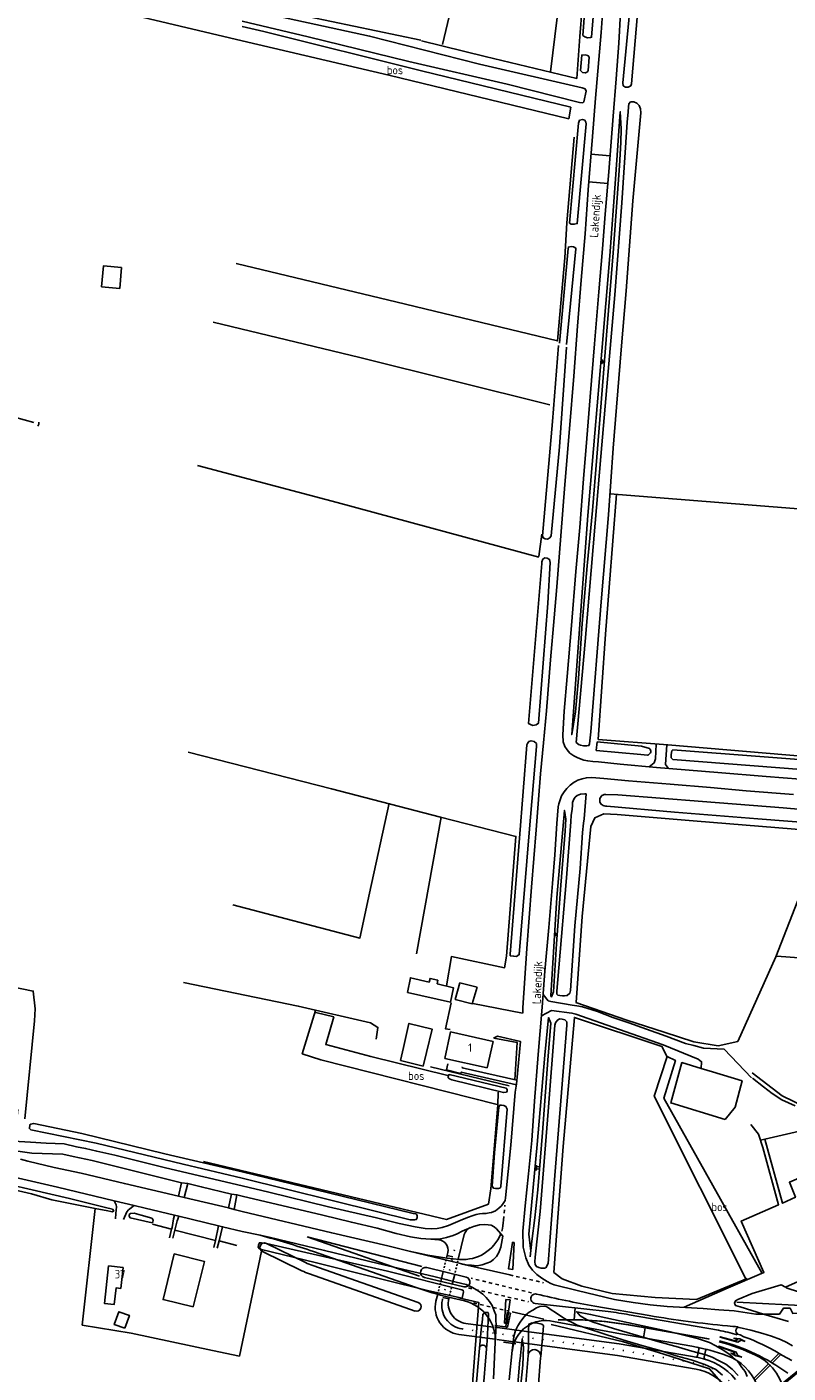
# Model space of a CAD drawing. Header units: metres. Extents: x 226218 to 240385, y 439369 to 449677.
# Tile 223 of 256: x 234936 to 235162, y 445325 to 445723. Entities that reach past the tile are written whole.
import ezdxf

# ---------------------------------------------------------------- set-up
doc = ezdxf.new("R2010")
doc.units = ezdxf.units.M
doc.header["$MEASUREMENT"] = 0
for name, pattern in [('LIJN05-05', [1, 0.5, -0.5]), ('LIJN1-1', [2, 1, -1]), ('LIJN1-3', [4, 1, -3]), ('LIJNFPAD', [3, 0.3, -2.7])]:
    doc.linetypes.add(name, pattern=pattern)
for name, color, linetype in [('DAKRAND-BYG', 4, 'Continuous'), ('FUNKTIEAAND', 253, 'Continuous'), ('Goud-markering', 7, 'Continuous'), ('Goud-ontwerp', 2, 'Continuous'), ('Goud-opstellengtesdef', 30, 'Continuous'), ('HEG', 253, 'Continuous'), ('HEK', 253, 'Continuous'), ('HOOFDGEBOUW', 4, 'Continuous'), ('HUISNUMMER', 253, 'Continuous'), ('INSTEEKSLOOT', 153, 'Continuous'), ('KANTVERH', 253, 'Continuous'), ('KANTWATER', 153, 'Continuous'), ('KNTONVERHARD', 253, 'Continuous'), ('MIDSLTGREPPEL', 253, 'Continuous'), ('OVLIJNOBJ', 253, 'Continuous'), ('RASTER', 253, 'Continuous'), ('STRAATNAAM', 253, 'Continuous'), ('TALUD', 253, 'Continuous'), ('VRI-lantaarns', 162, 'Continuous')]:
    doc.layers.add(name, color=color, linetype=linetype)
doc.styles.get("Standard").update_dxf_attribs({"font": 'iso.shx'})
doc.linetypes.add('BLOK50-L', pattern='A,0,-0.25,[112,wocad.shx,S=0.5,R=0,X=0,Y=0.25],-0.75', length=1)
doc.linetypes.add('BLOK50-R', pattern='A,0,-0.25,[112,wocad.shx,S=0.5,R=0,X=0,Y=-0.25],-0.75', length=1)
doc.linetypes.add('HAAIETAND50-L', pattern='A,0,-0.25,[122,wocad.shx,S=0.1,R=0,X=0,Y=0],-0.75', length=1)
doc.linetypes.add('HAAIETAND50-R', pattern='A,0,-0.25,[122,wocad.shx,S=0.1,R=180,X=0,Y=0],-0.75', length=1)

# ---------------------------------------------------------------- blocks, each defined once
blk = doc.blocks.new('TA', base_point=(75009.5, 300012))
for p, q in [((75009.5, 300012.5), (75010, 300012.5)), ((75009.5, 300012.25), (75010.5, 300012.25)), ((75009.5, 300012), (75010, 300012)), ((75009.5, 300011.75), (75010.5, 300011.75)), ((75009.5, 300011.5), (75010, 300011.5))]:
    blk.add_line(p, q)
blk = doc.blocks.new('LA_7-5m')
blk.add_hatch(color=0).paths.add_polyline_path([(7.5, 0.375), (5.7, 0.675), (4, 0.375), (5.2, 0.375), (4.6, -0.225), (0, -0.225), (0, -0.375), (5.45, -0.375), (6.2, 0.375)])
at = {"color": 0}
blk.add_lwpolyline([(7.5, 0.375), (5.7, 0.675), (4, 0.375), (5.2, 0.375), (4.6, -0.225), (0, -0.225), (0, -0.375), (5.45, -0.375), (6.2, 0.375)], close=True, dxfattribs=at)
blk = doc.blocks.new('RA_7-5m')
blk.add_hatch(color=0).paths.add_polyline_path([(7.5, -0.375), (5.7, -0.675), (4, -0.375), (5.2, -0.375), (4.6, 0.225), (0, 0.225), (0, 0.375), (5.45, 0.375), (6.2, -0.375)])
at = {"color": 0}
blk.add_lwpolyline([(7.5, -0.375), (5.7, -0.675), (4, -0.375), (5.2, -0.375), (4.6, 0.225), (0, 0.225), (0, 0.375), (5.45, 0.375), (6.2, -0.375)], close=True, dxfattribs=at)
blk = doc.blocks.new('*U66')
at = {"layer": 'VRI-lantaarns', "color": 0}
for points in [[(0.35, 0.2), (14.63, 0.2)], [(0.35, -0.2), (14.63, -0.2)]]:
    blk.add_lwpolyline(points, dxfattribs=at)
at = {"layer": 'VRI-lantaarns', "color": 0, "linetype": 'LIJN1-1', "ltscale": 0.9, "const_width": 0.4}
blk.add_lwpolyline([(0.9, 0), (14.63, 0)], dxfattribs=at)
at = {"layer": 'VRI-lantaarns', "color": 0}
blk.add_circle((0, 0), 0.4, dxfattribs=at)

msp = doc.modelspace()

# ---------------------------------------------------------------- linework, layer by layer
at = {"layer": 'DAKRAND-BYG'}
for p, q in [((235064.44, 445440.39), (235069.57, 445439.08)), ((235047.73, 445421.23), (235046.82, 445417.29)), ((235145.94, 445403.48), (235142.99, 445399.9))]:
    msp.add_line(p, q, dxfattribs=at)
for points in [[(234964.26, 445652.19), (234963.73, 445646.03), (234958.36, 445646.5), (234958.9, 445652.66), (234964.26, 445652.19)], [(235057.68, 445440.03), (235062.52, 445438.91), (235061.67, 445434.66), (235048.95, 445437.5), (235049.8, 445441.85), (235055.38, 445440.56)], [(235057.68, 445440.03), (235057.9, 445441.13), (235055.62, 445441.64), (235055.38, 445440.56)], [(235064.44, 445440.39), (235063.09, 445435.45), (235068.1, 445434.14), (235069.57, 445439.08)], [(235047.73, 445421.23), (235049.36, 445428.33), (235056.2, 445426.62), (235054.53, 445419.67)], [(235046.82, 445417.29), (235053.56, 445415.7), (235054.53, 445419.67)], [(235142.99, 445399.9), (235126.87, 445404.77), (235130.19, 445416.7), (235135.93, 445415)], [(235135.93, 445415), (235139.26, 445414.01), (235148.03, 445411.34), (235145.94, 445403.48)], [(234964.03, 445349.85), (234964.7, 445356.01), (234960.39, 445356.48), (234959.2, 445345.41), (234962.11, 445345.09), (234962.63, 445350), (234964.03, 445349.85)], [(234965.24, 445338.02), (234962.11, 445339.12), (234963.46, 445342.93), (234966.59, 445341.83), (234965.24, 445338.02)]]:
    msp.add_lwpolyline(points, dxfattribs=at)
at = {"layer": 'Goud-markering', "linetype": 'LIJN1-1'}
for p, q in [((235077.363, 445370.095), (235077.764, 445374.478)), ((235085.695, 445348.502), (235067.8, 445352.833)), ((235079.205, 445353.827), (235089.193, 445351.533)), ((235066.991, 445349.963), (235084.797, 445345.873)), ((235068.498, 445345.513), (235078.515, 445343.212))]:
    msp.add_line(p, q, dxfattribs=at)
at = {"layer": 'Goud-markering', "linetype": 'Continuous'}
for p, q in [((235019.252, 445365.098), (235053.183, 445356.37)), ((235052.477, 445353.454), (235019.252, 445365.098)), ((235078.078, 445338.388), (235078.47, 445342.709)), ((235078.47, 445342.709), (235079.444, 445342.486)), ((235108.366, 445342.95), (235086.694, 445345.395)), ((235104.44, 445344.595), (235120.508, 445341.778)), ((235078.573, 445338.322), (235079.444, 445342.486)), ((235114.605, 445342.051), (235141.016, 445337.421)), ((235078.078, 445338.388), (235078.573, 445338.322)), ((235151.517, 445323.124), (235155.983, 445327.591)), ((235151.811, 445322.57), (235156.415, 445327.174)), ((235156.35, 445327.958), (235158.998, 445330.606)), ((235156.885, 445327.644), (235159.512, 445330.272))]:
    msp.add_line(p, q, dxfattribs=at)
at = {"layer": 'Goud-markering', "linetype": 'LIJNFPAD'}
msp.add_line((235059.263, 445346.418), (235063.27, 445362.978), dxfattribs=at)
at = {"layer": 'Goud-markering', "linetype": 'HAAIETAND50-R', "ltscale": 0.75}
msp.add_line((235062.341, 445359.138), (235060.64, 445359.549), dxfattribs=at)
at = {"layer": 'Goud-markering', "linetype": 'LIJN05-05'}
for p, q in [((235060.354, 445358.367), (235059.618, 445355.327)), ((235063.863, 445357.987), (235063.02, 445354.504)), ((235058.677, 445351.439), (235057.985, 445348.576)), ((235061.374, 445347.7), (235062.079, 445350.616))]:
    msp.add_line(p, q, dxfattribs=at)
at = {"layer": 'Goud-markering', "linetype": 'HAAIETAND50-L'}
for p, q in [((235064.692, 445357.16), (235079.205, 445353.827)), ((235074.842, 445338.817), (235077.818, 445338.422))]:
    msp.add_line(p, q, dxfattribs=at)
at = {"layer": 'Goud-markering', "linetype": 'HAAIETAND50-L', "ltscale": 0.75}
msp.add_line((235061.139, 445346.728), (235059.437, 445347.14), dxfattribs=at)
at = {"layer": 'Goud-markering', "linetype": 'HAAIETAND50-R'}
for p, q in [((235079.912, 445342.891), (235089.322, 445340.73)), ((235077.35, 445333.945), (235081.045, 445333.455))]:
    msp.add_line(p, q, dxfattribs=at)
at = {"layer": 'Goud-markering', "linetype": 'BLOK50-R'}
msp.add_line((235074.776, 445338.321), (235082.709, 445337.269), dxfattribs=at)
at = {"layer": 'Goud-markering', "linetype": 'BLOK50-L'}
msp.add_line((235075.433, 445334.703), (235081.111, 445333.951), dxfattribs=at)
at = {"layer": 'Goud-markering', "linetype": 'LIJN1-3', "const_width": 0.45, "flags": 128}
msp.add_lwpolyline([(235093.464, 445340.543, -0.051823), (235114.087, 445339.096), (235136.626, 445335.145, -0.0074595), (235138.384, 445334.809)], format="xyb", dxfattribs=at)
at = {"layer": 'Goud-markering', "linetype": 'LIJNFPAD', "flags": 128}
msp.add_lwpolyline([(235065.146, 445337.832), (235111.376, 445331.704), (235134.692, 445327.615, -0.1787807), (235144.722, 445321.774), (235167.153, 445294.572)], format="xyb", dxfattribs=at)
at = {"layer": 'Goud-markering', "linetype": 'HAAIETAND50-L', "ltscale": 0.75}
msp.add_arc((235065.367, 445370.398), 12, 342.67652, 358.32004, dxfattribs=at)
at = {"layer": 'Goud-markering', "linetype": 'Continuous'}
for centre, radius, start, end in [((235086.851, 445346.786), 1.4, 76.68757, 263.56186), ((235156.251, 445640.087), 300, 256.68738, 260.05487), ((235066.066, 445344.772), 7, 166.39725, 262.44825), ((235096.817, 445240.599), 103, 80.05487, 83.56186), ((235170.87, 445637.52), 300, 260.3358, 264.79667), ((235135.002, 445243.65), 95.5, 82.90571, 84.79667), ((235132.381, 445288.172), 50, 73.48632, 80.05487), ((235126.264, 445276.046), 59.85, 64.29102, 75.47831), ((235126.264, 445276.046), 60.15, 54.07854, 75.47831), ((235145.785, 445316.592), 14.85, 2.05607, 64.29102)]:
    msp.add_arc(centre, radius, start, end, dxfattribs=at)
at = {"layer": 'Goud-markering', "linetype": 'LIJN1-3'}
msp.add_arc((235400.963, 444993.384), 400, 123.07126, 131.57221, dxfattribs=at)
at = {"layer": 'Goud-ontwerp', "linetype": 'Continuous'}
for p, q in [((235007.13, 445363.18), (235018.683, 445357.502)), ((235055.82, 445364.4), (235058.197, 445364.209)), ((235063.98, 445358.473), (235065.744, 445365.761)), ((235005.961, 445360.802), (235017.657, 445355.053)), ((235051.52, 445350.081), (235021.082, 445360.748)), ((235060.471, 445358.853), (235060.873, 445360.513)), ((235052.084, 445345.644), (235020.891, 445356.576)), ((235066.304, 445353.194), (235054.641, 445356.017)), ((235058.795, 445351.925), (235059.5, 445354.841)), ((235051.208, 445343.143), (235019.864, 445354.128)), ((235065.599, 445350.279), (235053.935, 445353.101)), ((235062.197, 445351.102), (235062.902, 445354.018)), ((235057.366, 445346.019), (235057.867, 445348.091)), ((235065.763, 445346.123), (235061.074, 445347.258)), ((235061.16, 445346.817), (235061.256, 445347.214)), ((235066.203, 445339.458), (235074.28, 445338.387)), ((235092.142, 445340.082), (235112.037, 445336.41)), ((235154.37, 445342.2), (235161.71, 445340.02)), ((235064.09, 445336.207), (235074.937, 445334.769)), ((235082.709, 445337.269), (235111.642, 445333.434)), ((235112.037, 445336.41), (235133.177, 445332.703)), ((235080.616, 445334.016), (235111.11, 445329.974)), ((235111.642, 445333.434), (235134.994, 445329.339)), ((235135.239, 445331.79), (235134.822, 445329.857)), ((235137.185, 445331.325), (235136.774, 445329.42)), ((235111.11, 445329.974), (235134.39, 445325.892))]:
    msp.add_line(p, q, dxfattribs=at)
for centre, radius, start, end in [((235068.66, 445365.055), 3, 112.10165, 166.39725), ((235006.546, 445361.991), 1.325, 63.8256, 243.8256), ((234954.935, 445172.003), 200, 70.68665, 75.41679), ((235057.957, 445361.219), 3, 346.39725, 85.41085), ((235065.367, 445370.398), 12, 265.04311, 338.43974), ((235072.97, 445458.068), 100, 256.39725, 265.04311), ((235026.479, 445373.002), 20, 243.8256, 250.68665), ((235027.505, 445375.451), 20, 243.8256, 250.68665), ((235054.288, 445354.559), 1.5, 76.39725, 256.39725), ((235065.951, 445351.737), 1.5, 256.39725, 76.39725), ((235084.593, 445444.453), 100, 250.68665, 256.39725), ((235066.991, 445345.406), 6, 166.39725, 262.44825), ((235051.646, 445344.394), 1.325, 250.68665, 70.68665), ((235065.141, 445344.138), 8, 166.39725, 262.44825), ((235062.941, 445334.46), 12, 356.99102, 76.39725), ((235089.913, 445330.334), 10, 77.06466, 173.5961), ((235071.296, 445332.055), 1.02, 355.24546, 175.24546), ((235086.507, 445329.815), 1.895, 354.7112, 174.7112), ((235122.815, 445273.605), 60, 69.71059, 80.05487), ((235134.751, 445331.896), 0.5, 347.81702, 78.42817), ((235137.674, 445331.22), 0.5, 75.53869, 167.81702), ((235134.333, 445329.963), 0.5, 260.05487, 347.81702), ((235131.799, 445311.117), 18.5, 39.50969, 80.05487), ((235137.262, 445329.315), 0.5, 167.81702, 253.28896), ((235138.419, 445315.813), 15, 22.06285, 69.71059), ((235131.799, 445311.117), 15, 39.50969, 80.05487)]:
    msp.add_arc(centre, radius, start, end, dxfattribs=at)
at = {"layer": 'Goud-opstellengtesdef', "linetype": 'Continuous'}
for p, q in [((235098.238, 445340.589), (235098.628, 445344.048)), ((235118.842, 445335.217), (235119.36, 445338.172))]:
    msp.add_line(p, q, dxfattribs=at)
at = {"layer": 'HEG'}
msp.add_line((235055.74, 445415.46), (235079.03, 445409.81), dxfattribs=at)
at = {"layer": 'HEK'}
for p, q in [((234973.38, 445368.86), (234979.08, 445367.34)), ((234980.06, 445367.12), (234992.06, 445364.05)), ((234993.13, 445363.88), (234998.43, 445362.59))]:
    msp.add_line(p, q, dxfattribs=at)
msp.add_lwpolyline([(235074.5, 445423.93), (235081.43, 445422.66), (235080.74, 445411.63)], dxfattribs=at)
at = {"layer": 'HOOFDGEBOUW'}
for p in [(235074.27, 445422.98), (235059.97, 445417.96)]:
    msp.add_line(p, (235072.54, 445415.17), dxfattribs=at)
for points in [[(235059.97, 445417.96), (235061.7, 445425.78), (235074.27, 445422.98)], [(234985.45, 445344.34), (234976.55, 445346.53), (234979.88, 445360.05), (234988.79, 445357.85), (234985.45, 445344.34)]]:
    msp.add_lwpolyline(points, dxfattribs=at)
at = {"layer": 'INSTEEKSLOOT'}
for p, q in [((235098.88, 445511.56), (235099.73, 445510.84)), ((235120.63, 445509.72), (235118.22, 445510.48)), ((235118, 445507.99), (235120.04, 445507.81)), ((235101.21, 445488.88), (235101.86, 445496.34)), ((235107.51, 445496.13), (235107.71, 445496.13)), ((235107.71, 445496.13), (235107.51, 445496.13)), ((235107.51, 445496.13), (235107.51, 445496.13)), ((235107.71, 445496.13), (235107.71, 445496.13)), ((235107.56, 445492.69), (235107.61, 445492.7))]:
    msp.add_line(p, q, dxfattribs=at)
for points in [[(235000, 445725.19), (235019.54, 445720.5), (235049.33, 445713.27), (235078.4, 445706.49), (235099.89, 445701.04), (235100.84, 445700.96), (235101.17, 445701.28), (235101.87, 445704.44), (235101.53, 445705.12), (235100.65, 445705.44), (235070.25, 445712.48), (235037.68, 445720.74), (235000, 445728.9)], [(235117.11, 445727.47), (235116.44, 445728.73), (235115.78, 445728.88), (235115.04, 445728.58), (235114.64, 445727.55), (235112.72, 445706.92), (235112.8, 445706.06), (235113.47, 445705.66), (235114.32, 445705.59), (235115.05, 445706.03), (235115.25, 445706.62), (235117.04, 445727.46)], [(235099.83, 445510.83), (235100.17, 445510.7), (235101.06, 445510.58), (235102.01, 445510.5), (235102.67, 445510.6), (235102.81, 445511.14), (235102.88, 445511.99), (235103.2, 445514.72), (235106.32, 445553.17), (235108.41, 445578.96), (235109.81, 445598.67), (235112.23, 445627.85), (235113.69, 445645.3), (235115.66, 445672), (235117.93, 445696.96), (235118.02, 445698.01), (235117.96, 445699.17), (235117.49, 445700.16), (235116.85, 445700.87), (235115.92, 445701.24), (235114.97, 445701.27), (235114.47, 445700.71), (235114.4, 445699.76), (235114.28, 445698.36), (235114.03, 445695.22), (235112.4, 445671.41), (235110.33, 445644.07), (235107.93, 445616.9), (235106.2, 445596.26), (235104.5, 445576.47), (235101.56, 445541.46), (235098.88, 445511.56)], [(235120.04, 445507.81), (235120.3, 445507.89), (235120.54, 445508.03), (235120.73, 445508.22), (235120.87, 445508.46), (235120.95, 445508.72), (235120.97, 445508.99), (235120.92, 445509.26), (235120.8, 445509.51), (235120.63, 445509.72)], [(235101.86, 445496.34), (235101.46, 445496.34), (235100.2, 445496.24), (235099.21, 445495.87), (235098.62, 445495.36), (235098.17, 445494.75), (235097.84, 445493.72), (235097.77, 445492.97), (235097.67, 445491.73), (235097.44, 445490.04), (235097.27, 445488.04), (235095.98, 445471.43), (235093.72, 445444.81), (235093.16, 445437.88), (235093.18, 445436.97), (235093.46, 445436.7)], [(235107.56, 445492.69), (235107.2, 445492.73), (235106.86, 445492.84), (235106.55, 445493.02), (235106.28, 445493.25), (235106.07, 445493.54), (235105.92, 445493.86), (235105.84, 445494.21), (235105.84, 445494.57), (235105.91, 445494.92), (235106.05, 445495.25), (235106.25, 445495.54), (235106.51, 445495.79), (235106.82, 445495.97), (235107.16, 445496.09), (235107.51, 445496.13)], [(235107.61, 445492.7), (235107.94, 445492.7), (235128.03, 445490.87), (235152.67, 445488.92), (235179.3, 445486.81), (235186.15, 445486.41), (235187.71, 445486.48), (235188.51, 445487.07), (235189.12, 445487.72), (235189.25, 445488.16), (235189.33, 445488.56), (235189.36, 445488.81), (235188.79, 445489.31), (235187.95, 445489.48), (235187.11, 445489.64), (235186.61, 445489.68), (235185.53, 445489.92), (235184.43, 445490.01), (235160.16, 445492.18), (235136.27, 445494.07), (235111.17, 445496), (235107.71, 445496.13)], [(235097.19, 445438.1), (235098.49, 445457.27), (235100.02, 445474.22), (235100.78, 445484.85), (235101.06, 445487.64), (235101.21, 445488.88)], [(235093.46, 445436.7), (235094.05, 445436.55), (235094.8, 445436.49), (235095.45, 445436.49), (235096.06, 445436.59), (235096.22, 445436.63), (235096.97, 445437.27), (235097.19, 445438.1)], [(235089.92, 445355.96), (235090.63, 445357.21), (235092.54, 445383.26), (235094.54, 445407.84), (235096.16, 445427.84), (235096.13, 445428.75), (235095.53, 445429.4), (235094.7, 445429.62), (235093.94, 445429.63), (235093.25, 445429.18), (235092.8, 445428.52), (235092.59, 445427.78), (235090.56, 445402.19), (235088.22, 445372.66), (235086.71, 445359.08), (235086.65, 445357.73), (235086.69, 445356.92), (235087.09, 445356.29), (235087.82, 445355.98), (235088.56, 445355.87), (235089.16, 445355.82), (235089.66, 445355.83), (235089.82, 445355.87)], [(235078.44, 445408.75), (235078.17, 445409.12), (235061.23, 445413.16), (235060.94, 445412.68), (235060.95, 445412.23), (235061.52, 445411.78), (235062.06, 445411.63), (235077.32, 445407.84), (235078.23, 445407.96), (235078.41, 445408.3), (235078.44, 445408.75)], [(235078.47, 445402.92), (235078.09, 445403.76), (235077.41, 445404.01), (235076.76, 445404.07), (235076.26, 445404.06), (235076.01, 445403.47), (235074.72, 445390.03), (235074.02, 445380.14), (235074.37, 445379.56), (235075.01, 445379.41), (235075.86, 445379.39), (235076.43, 445379.65), (235076.57, 445380.04), (235078.47, 445402.92)], [(234952.48, 445395.76), (234938.23, 445398.68), (234937.83, 445398.61), (234937.36, 445398.46), (234937.13, 445398.29), (234936.98, 445397.16), (234937.41, 445396.82), (234956.7, 445392.84), (234982.48, 445386.62), (235000, 445382.47)], [(235000, 445384.4), (234977.03, 445389.73), (234952.48, 445395.76)], [(234956.45, 445373.54), (234943.61, 445376.1), (234937.58, 445377.85), (234918.98, 445382.08), (234918.85, 445382.39), (234918.85, 445382.73), (234919.04, 445382.95), (234919.22, 445383.1), (234919.5, 445383.15), (234919.77, 445383.14), (234948.84, 445376.44), (234959.47, 445373.83), (234961.55, 445373.34), (234961.92, 445372.79), (234961.57, 445372.49), (234961.09, 445372.57), (234960.14, 445372.8), (234956.45, 445373.54)], [(235000, 445384.4), (235025.56, 445378.15), (235050.61, 445372), (235051.46, 445371.88), (235051.82, 445371.4), (235051.81, 445370.7), (235051.52, 445370.22), (235051.06, 445370.11), (235050.36, 445370.11), (235049.76, 445370.16), (235039.72, 445372.63), (235000, 445382.47)], [(234973.33, 445369.23), (234973.56, 445369.52), (234973.59, 445369.95), (234973.5, 445370.29), (234973.33, 445370.53), (234973.2, 445370.6), (234970.1, 445371.54), (234967.94, 445372.09), (234966.93, 445372.07), (234966.5, 445371.72), (234966.55, 445371.28), (234966.8, 445370.77), (234973.33, 445369.23)], [(235070.281, 445332.154), (235069.78, 445326.6), (235068.51, 445311.66), (235066.78, 445290.4), (235065.93, 445276.34), (235066.06, 445275.74), (235066.5, 445275.38), (235067.25, 445275.5), (235068.02, 445277.96), (235069.29, 445295.97), (235071.21, 445318.72), (235072.312, 445331.971)], [(235077.69, 445256.32), (235077.34, 445254.79), (235076.86, 445253.47), (235076.16, 445252.01), (235075.53, 445250.89), (235075.04, 445249.61), (235075.16, 445248.57), (235075.92, 445247.55), (235076.95, 445247.22), (235078.24, 445247.23), (235079.34, 445247.49), (235080.22, 445248.55), (235081.81, 445250.39), (235082.77, 445252.24), (235083.04, 445254.56), (235083.18, 445257.34), (235083.12, 445260.16), (235083.21, 445264.47), (235083.66, 445270.66), (235084.43, 445280.9), (235085.91, 445297.52), (235087.63, 445320.23), (235088.36, 445329.28), (235088.393, 445329.641)], [(235084.62, 445329.99), (235083.78, 445319.26), (235083.01, 445309.22), (235080.98, 445284.48), (235079, 445264.81), (235077.86, 445257.16), (235077.4, 445255.14)]]:
    msp.add_lwpolyline(points, dxfattribs=at)
at = {"layer": 'INSTEEKSLOOT', "color": 13}
for points in [[(235065.5, 445348.8), (235065.1, 445346.98), (235055.23, 445349.14), (235041.36, 445352.57), (235021.58, 445357.49), (235005.72, 445361.33), (235005.14, 445361.53), (235004.73, 445362.07), (235004.82, 445362.61), (235005.08, 445363.34), (235005.68, 445363.29), (235007.13, 445363.18), (235043, 445354.9), (235065.05, 445349.44), (235065.44, 445349.26), (235065.5, 445348.8)], [(235072.312, 445331.971), (235072.51, 445334.35), (235072.96, 445342.17), (235072.77, 445342.67), (235071.98, 445342.7), (235071.27, 445342.18), (235071.12, 445340.65), (235070.78, 445337.68)], [(235088.393, 445329.641), (235089.12, 445337.49), (235089.17, 445338.88), (235088.73, 445339.29), (235087.45, 445339.53), (235085.82, 445339.63), (235084.86, 445339.21), (235084.76, 445337.43), (235084.72, 445333.12), (235084.632, 445330.367)], [(235070.78, 445337.68), (235070.28, 445332.14)]]:
    msp.add_lwpolyline(points, dxfattribs=at)
at = {"layer": 'KANTVERH'}
for p, q in [((235103.27, 445685.77), (235108.91, 445685.32)), ((235102.61, 445677.6), (235108.24, 445677.14)), ((235068.26, 445434.22), (235082.96, 445431.38)), ((235142.73, 445420.7), (235150.81, 445412.22)), ((234932.83, 445390.6), (234936.33, 445390.07)), ((234936.51, 445387.55), (234934.32, 445388.07)), ((234936.51, 445387.55), (234944.25, 445385.65)), ((234919.9, 445385.72), (234945.3, 445379.81)), ((234945.3, 445379.81), (234962.05, 445375.8)), ((234982, 445381.14), (234983.89, 445380.89)), ((234962.05, 445375.8), (234967.98, 445374.38)), ((234982.79, 445376.75), (234981.09, 445377.19)), ((234996.81, 445377.78), (234998.42, 445377.58)), ((234979.91, 445371.52), (234981.25, 445371.21)), ((234981.25, 445371.21), (234993.01, 445368.4)), ((234997.61, 445373.2), (234995.89, 445373.72)), ((234997.61, 445373.2), (235000, 445372.63)), ((234979.08, 445367.34), (234978.43, 445364.77)), ((234979.43, 445364.68), (234980.06, 445367.12)), ((234993.01, 445368.4), (234992.06, 445364.05)), ((234994.19, 445368.11), (235000, 445366.72)), ((234992.06, 445364.05), (234991.61, 445361.99)), ((234992.6, 445361.76), (234993.13, 445363.88))]:
    msp.add_line(p, q, dxfattribs=at)
for points in [[(235102.42, 445675.23), (235103.7, 445691.04), (235104.62, 445702.41), (235106.25, 445721.86), (235107.1, 445732.93)], [(235112.05, 445727.76), (235111.51, 445718.62), (235110.76, 445708.14), (235109.86, 445697.07), (235108.52, 445680.56), (235107.5, 445667.99), (235106.72, 445657.71), (235105.64, 445645.05)], [(235102.42, 445675.23), (235101.51, 445662.15), (235100.39, 445648.43), (235099.29, 445634.82), (235098.19, 445620), (235096.87, 445604.39), (235095.54, 445587.98), (235094.3, 445572.72), (235093.13, 445557.61), (235092.34, 445548.49), (235091.32, 445535.97), (235090.05, 445520.91), (235089.23, 445511.39), (235088.34, 445502.27), (235087.72, 445494.64), (235086.99, 445485.67), (235085.66, 445468.66), (235084.29, 445450.54), (235083.07, 445432.97), (235083.08, 445431.35)], [(235105.64, 445645.05), (235104.29, 445629.59), (235103.01, 445613.89), (235102.07, 445601.61), (235101.04, 445589.6), (235099.98, 445575.23), (235098.82, 445562.22), (235097.47, 445546.16), (235096.2, 445531.1), (235095.36, 445520.78), (235094.95, 445513.79), (235095.03, 445511.77), (235095.52, 445510.38), (235096.24, 445509.31), (235097.01, 445508.35), (235098.21, 445507.6), (235099.41, 445507)], [(235099.41, 445507), (235101.11, 445506.31), (235102.3, 445506.06), (235103.8, 445505.94), (235105.49, 445505.8), (235111.91, 445505.13), (235122.63, 445504.16), (235140.83, 445502.64), (235155.14, 445501.47), (235170.2, 445500.25)], [(235098.7, 445500), (235098.27, 445499.76), (235097.1, 445498.9), (235096.11, 445497.88), (235095.28, 445496.89), (235094.54, 445495.75), (235094.14, 445494.58), (235093.74, 445493.35), (235093.57, 445492.46), (235093.17, 445487.58), (235092.56, 445478.24), (235091.83, 445469.81), (235090.77, 445456.74), (235089.57, 445443.84), (235088.85, 445433.11), (235087.62, 445419.1), (235086.5, 445405.28), (235085.75, 445393.65), (235084.8, 445383.78), (235083.73, 445374.33), (235083.12, 445366.75), (235083.19, 445362.03), (235083.94, 445358.91), (235084.82, 445356.73), (235085.95, 445355.23), (235087.25, 445353.97), (235088.72, 445352.84), (235090.25, 445351.87), (235091.4, 445351.27), (235092.38, 445350.94), (235099.22, 445349.23), (235110.25, 445346.58), (235115.79, 445345.63), (235120.81, 445344.97), (235125.79, 445344.52), (235131.29, 445344.17), (235136.53, 445343.85), (235141.12, 445343.47), (235145.71, 445343.15), (235152.04, 445342.19), (235154.37, 445342.2)], [(235116.86, 445500), (235114.38, 445500.21), (235107.1, 445500.85), (235103.51, 445501.14), (235101.9, 445501.07), (235100.62, 445500.78), (235099.38, 445500.37), (235098.7, 445500)], [(235116.86, 445500), (235126.69, 445499.16), (235138.61, 445498.2), (235149.27, 445497.23), (235163.24, 445496.15)], [(235061.85, 445434.39), (235060.17, 445426.75), (235061.56, 445426.48)], [(235089.11, 445436.88), (235090.61, 445435.02), (235091.4, 445434.81), (235097.74, 445433.74), (235099.03, 445433.53), (235100.71, 445433.2), (235105.17, 445431.83), (235109.74, 445430.11), (235114.48, 445428.52), (235119.75, 445426.63), (235125.51, 445424.56), (235128.38, 445423.42), (235131.21, 445422.39), (235133.72, 445421.79), (235136.57, 445421), (235142.73, 445420.7)], [(235088.63, 445430.55), (235091.58, 445432.13), (235097.6, 445431.39), (235098.78, 445431.1), (235124.6, 445422.02), (235135.04, 445417.71), (235136.04, 445416.98), (235135.93, 445415)], [(235000, 445380.2), (235007.9, 445378.33), (235025.58, 445374.03), (235039.72, 445370.72), (235046.46, 445369.07), (235051.25, 445368.03), (235054.12, 445367.6), (235056.07, 445367.49), (235057.74, 445367.61), (235059.17, 445367.89), (235061.12, 445368.49), (235063.15, 445369.33), (235065.23, 445370.26), (235066.95, 445370.98), (235068.08, 445371.29), (235069.26, 445371.69), (235070.23, 445371.91), (235071.15, 445372.04), (235072.15, 445372.01), (235073.07, 445372.19), (235073.83, 445372.33), (235075.02, 445372.78), (235075.99, 445373.56), (235076.75, 445374.25), (235077.31, 445374.96), (235077.89, 445375.86), (235078, 445376.66), (235079.52, 445392.25), (235080.84, 445408), (235081.23, 445410.28), (235082.35, 445423.01), (235075.61, 445424.54), (235074.41, 445423.99)], [(235081.2, 445410.09), (235064.86, 445413.92), (235064.77, 445413.52), (235060.44, 445414.58), (235060.89, 445416.35)], [(235081.34, 445411.49), (235065.16, 445415.15), (235065.19, 445415.5)], [(235151.06, 445412.15), (235154.31, 445409.57), (235156.96, 445407.55), (235159.82, 445405.71), (235163.69, 445403.89)], [(234933.52, 445402.82), (234932.75, 445395.23), (234932.63, 445394.62), (234932.65, 445394.2), (234932.64, 445393.67), (234933.89, 445393.37), (234937.27, 445393.12), (234941.91, 445392.84), (234947.29, 445392.66)], [(235130.84, 445344.26), (235143.86, 445349.98), (235154.47, 445354.59), (235147.77, 445369.79), (235158.81, 445374.62), (235154.11, 445391.57), (235152.87, 445395.48), (235150.64, 445398.38)], [(235153.43, 445393.72), (235167.55, 445397), (235175.01, 445396.15), (235190.38, 445390.63)], [(235000, 445380.2), (234977.27, 445385.57), (234962.22, 445389.28), (234956.93, 445390.45), (234953.59, 445391.28), (234950.93, 445391.75), (234947.29, 445392.66)], [(235154.76, 445394.03), (235159.95, 445375.08), (235163.81, 445376.83), (235162.01, 445381.29), (235180.11, 445389.01), (235185.22, 445377.75), (235190.56, 445365.78)], [(234946.9, 445389.6), (234937.73, 445389.92), (234936.33, 445390.07)], [(234946.9, 445389.6), (234949.89, 445388.92), (234955.59, 445387.69), (234982, 445381.14), (234981.09, 445377.19)], [(234981.09, 445377.19), (234965.1, 445380.87), (234952.3, 445383.93), (234944.25, 445385.65)], [(234982.79, 445376.75), (234995.89, 445373.72), (234996.81, 445377.78), (234987.85, 445379.94), (234983.89, 445380.89), (234982.79, 445376.75)], [(234962.05, 445375.8), (234962.62, 445374.6), (234962.72, 445374.03), (234962.57, 445372.05), (234962.45, 445370.48)], [(235000, 445377.19), (234998.42, 445377.58), (234997.61, 445373.2)], [(235076.527, 445365.988), (235075.25, 445367.49), (235074.64, 445368.04), (235073.73, 445368.52), (235072.79, 445368.7), (235071.69, 445368.78), (235070.27, 445368.65), (235068.43, 445368.2), (235066.46, 445367.4), (235065.15, 445366.8), (235063.63, 445366.02), (235062.43, 445365.47), (235060.48, 445364.88), (235058.33, 445364.45), (235055.82, 445364.4), (235052.83, 445364.64), (235049.86, 445365.13), (235045.62, 445366.13), (235039.97, 445367.64), (235032.33, 445369.42), (235023.82, 445371.51), (235000, 445377.19)], [(234964.82, 445370.25), (234965.84, 445372.5), (234966.35, 445373.07), (234967.98, 445374.38), (234971.29, 445373.59), (234979.91, 445371.52)], [(234979.91, 445371.52), (234979.65, 445370.4), (234979.21, 445367.86), (234979.08, 445367.34)], [(234980.06, 445367.12), (234980.76, 445369.81), (234980.88, 445370.35), (234981.25, 445371.21)], [(235000, 445372.63), (235026.51, 445366.28), (235043.06, 445362.42), (235049.451, 445360.873)], [(234993.01, 445368.4), (234994.19, 445368.11), (234993.13, 445363.88)], [(235005.292, 445365.559), (235000, 445366.72)], [(235080.14, 445355.47), (235078.88, 445355.59), (235080, 445363.47), (235080.5, 445363.42), (235080.14, 445355.47)], [(235164.59, 445351.86), (235160.84, 445350.16), (235159.6, 445350.91), (235151.01, 445348.35), (235146.79, 445346.53), (235146.11, 445346.18), (235145.8, 445345.51), (235146.05, 445344.78), (235147.42, 445344.37), (235154.37, 445342.2)], [(235147.1, 445338.18), (235146.93, 445338.34), (235146.51, 445338.12), (235146.28, 445337.78), (235146.14, 445337.29), (235146.26, 445336.83), (235146.61, 445336.3), (235147.4, 445336.09), (235148.56, 445335.54), (235150.02, 445335.02), (235151.34, 445334.51), (235152.64, 445333.86), (235154.09, 445333.19), (235156.07, 445332.22), (235157.71, 445331.39), (235160.01, 445329.99), (235162.7, 445328.47)], [(235162.9, 445332.82), (235161.22, 445333.81), (235159.38, 445334.66), (235156.75, 445335.68), (235154.11, 445336.5), (235150.63, 445337.48), (235147.13, 445338.27)], [(235074.36, 445323.09), (235074.925, 445333.83)], [(235079, 445322.76), (235079.975, 445331.449)]]:
    msp.add_lwpolyline(points, dxfattribs=at)
at = {"layer": 'KANTVERH', "color": 13}
for points in [[(235074.925, 445333.83), (235075.19, 445338.88), (235075.13, 445340.59), (235075.04, 445341.96), (235074.58, 445343.15), (235074.01, 445344.75), (235073.2, 445345.97), (235072.24, 445347.15), (235071.27, 445348.09), (235069.85, 445349.16), (235068.16, 445350.09), (235066.33, 445351), (235063.37, 445351.69), (235056.68, 445353.34), (235040.28, 445357.23), (235024.38, 445361.08), (235007.98, 445364.97), (235005.292, 445365.559)], [(235049.451, 445360.873), (235066.74, 445356.69), (235067.9, 445356.69), (235069.54, 445356.56), (235071.02, 445356.84), (235072.41, 445357.28), (235073.5, 445357.69), (235074.41, 445358.37), (235075.24, 445359.31), (235075.94, 445360.51), (235076.56, 445362.01), (235077.12, 445365.29), (235076.527, 445365.988)], [(235154.37, 445342.2), (235159.09, 445342.22), (235160.24, 445343.98), (235162.25, 445344.02), (235163.03, 445342.45), (235174.96, 445342.94), (235176.43, 445343.12), (235177.78, 445343.61), (235179.76, 445344.51), (235183.08, 445345.84), (235188.05, 445347.75)], [(235078.06, 445346.53), (235079.32, 445346.41), (235078.35, 445339.49), (235077.7, 445339.55), (235078.06, 445346.53)], [(235079.975, 445331.449), (235080.44, 445335.59), (235080.94, 445337.36), (235081.65, 445338.71), (235082.29, 445339.86), (235083.04, 445340.96), (235084.02, 445341.98), (235084.94, 445342.81), (235086.05, 445343.42), (235087.15, 445344.09), (235088.14, 445344.46), (235089.1, 445344.53), (235090, 445344.46), (235090.67, 445344.05), (235091.47, 445343.48), (235092.71, 445342.68), (235094.29, 445341.65), (235096.24, 445340.39), (235097.94, 445339.6), (235099.19, 445338.99), (235101.39, 445338.21), (235107.95, 445336.13), (235113.97, 445334.23), (235119.06, 445332.71), (235124.02, 445331.31), (235128.47, 445329.89), (235132.89, 445328.68), (235137, 445327.34), (235140.24, 445325.78), (235142.26, 445324.1)], [(235149.56, 445323.71), (235148.88, 445325.22), (235147.97, 445326.45), (235147.11, 445327.63), (235146.14, 445328.66), (235145.21, 445329.54), (235144.13, 445330.43), (235142.12, 445331.7), (235140.26, 445332.8), (235138.38, 445333.81), (235136.87, 445334.33), (235135.06, 445334.93), (235126.39, 445337.04), (235114.51, 445339.66), (235103.16, 445342.14), (235099.06, 445342.92), (235100.02, 445341.74), (235101.93, 445340.63), (235103.93, 445339.86), (235105.74, 445339.22), (235109.95, 445337.97), (235115.69, 445336.3), (235123.05, 445334.15), (235129.23, 445332.39), (235133.15, 445331.27), (235137.23, 445330.14), (235139.13, 445329.43), (235141.06, 445328.52), (235143.18, 445327.44), (235145.12, 445325.88), (235146.82, 445324.04)]]:
    msp.add_lwpolyline(points, dxfattribs=at)
at = {"layer": 'KANTWATER'}
for p, q in [((235096.89, 445665.34), (235096.9, 445665.39)), ((235105.05, 445511.68), (235118.22, 445510.48))]:
    msp.add_line(p, q, dxfattribs=at)
for points in [[(235104.14, 445764), (235100.85, 445720.94), (235101.42, 445720.49), (235102.25, 445720.27), (235103.11, 445720.3), (235103.42, 445720.43), (235107, 445763.32)], [(235102.74, 445714.51), (235102.42, 445710.52), (235102.19, 445710.19), (235101.61, 445709.83), (235100.77, 445710), (235100.21, 445710.6), (235100.53, 445715.14), (235101.59, 445715.16), (235102.38, 445714.99), (235102.74, 445714.51)], [(235096.9, 445665.39), (235099.55, 445694.99), (235099.87, 445695.82), (235100.79, 445696.04), (235101.43, 445695.84), (235101.78, 445695.26), (235101.84, 445694.75), (235099.19, 445665.2), (235098.33, 445665.02), (235097.43, 445665.09), (235096.9, 445665.39)], [(235093.92, 445629.83), (235096.49, 445657.89), (235096.57, 445658.28), (235097.39, 445658.42), (235098.09, 445658.36), (235098.66, 445658.01), (235098.79, 445657.75), (235096.04, 445629.41)], [(235093.61, 445629.11), (235091.88, 445606.6), (235088.93, 445572.76), (235089.14, 445572.14), (235089.71, 445571.84), (235090.41, 445571.78), (235091.1, 445572.18), (235091.44, 445572.71), (235093.93, 445599.11), (235096.03, 445628.66)], [(235091.2, 445564.79), (235091.03, 445565.76), (235090.31, 445566.17), (235089.61, 445566.23), (235088.98, 445565.83), (235088.76, 445565.04), (235088.72, 445564.54), (235084.77, 445517.12), (235085.4, 445516.82), (235086.09, 445516.61), (235087, 445516.74), (235087.69, 445517.24), (235090.53, 445552.8), (235091.2, 445564.79)], [(235087.15, 445511.21), (235086.4, 445511.82), (235085.51, 445511.99), (235084.9, 445511.84), (235084.45, 445511.27), (235084.31, 445510.83), (235082.07, 445483.2), (235079.29, 445448.84), (235079.35, 445448.38), (235080.39, 445448.2), (235081.24, 445448.18), (235082.04, 445448.72), (235084.86, 445483.58), (235087.13, 445510.3), (235087.15, 445511.21)], [(235118, 445507.99), (235104.82, 445509.19), (235105.05, 445511.68)], [(235207.34, 445503.21), (235127.54, 445509.39), (235127.24, 445509.06), (235127, 445507.97), (235127.03, 445507.02), (235127.54, 445506.52), (235204.81, 445500.46)]]:
    msp.add_lwpolyline(points, dxfattribs=at)
at = {"layer": 'KNTONVERHARD'}
for points in [[(235120.49, 445504.35), (235121.93, 445505.52), (235122.38, 445506.64), (235122.59, 445511.08)], [(235126.21, 445503.86), (235125.36, 445504.99), (235125.7, 445510.84)]]:
    msp.add_lwpolyline(points, dxfattribs=at)
at = {"layer": 'MIDSLTGREPPEL'}
msp.add_line((235108.86, 445585.2), (235165.88, 445580.62), dxfattribs=at)
for points in [[(234938.25, 445606.27), (234892.35, 445618.99), (234850.81, 445630.3), (234854.24, 445670.81), (234858.95, 445718.39), (234861.66, 445750.91)], [(234939.73, 445606.43), (234939.79, 445605.82), (234939.48, 445605.21)]]:
    msp.add_lwpolyline(points, dxfattribs=at)
at = {"layer": 'OVLIJNOBJ'}
msp.add_line((235000, 445730.57), (235052.89, 445719.51), dxfattribs=at)
for points in [[(234600.49, 445820.78), (234596.17, 445814.79), (234592.45, 445785.12), (234590.87, 445754.52), (234600.62, 445754.02), (234605.14, 445814.81), (234639.39, 445807.39), (234694.38, 445792.91), (234747.97, 445780.52), (234803.79, 445767.69), (234900.96, 445743.84), (234950.29, 445731.05), (235000, 445719.37)], [(235000, 445719.37), (235043.43, 445709.23), (235096.69, 445696.28), (235097.27, 445699.69), (235053.12, 445710.5), (235006.37, 445722.08), (235000, 445723.59)], [(235112.16, 445693.26), (235111.92, 445698.35), (235110.55, 445678.33), (235108.81, 445655.63), (235106.52, 445627.41), (235104.45, 445603.18), (235102.37, 445578.75), (235100.52, 445554.7), (235097.56, 445513.88), (235098.66, 445520.56), (235099.57, 445530.53), (235100.68, 445546.8), (235102.17, 445563.85), (235103.75, 445580.29), (235105.03, 445596), (235106.29, 445612.16), (235107.86, 445632.22), (235109.79, 445656.56), (235111.68, 445682.36), (235112.08, 445689.2), (235112.16, 445693.26)], [(235095.83, 445488.82), (235095.39, 445491.41), (235093.15, 445465.64), (235091.33, 445436.47), (235091.61, 445436.15), (235092.14, 445437.71), (235093.04, 445451.89), (235094.3, 445469.26), (235095.59, 445485.22), (235095.83, 445488.82)], [(235021.76, 445431.57), (235027.07, 445430.23), (235024.71, 445422.09), (235038.07, 445418.5), (235060.91, 445412.88)], [(235085.27, 445359.2), (235085.79, 445363.83), (235086.66, 445370.73), (235087.53, 445379.05), (235088.86, 445396.06), (235090.45, 445417.46), (235091.38, 445428.38), (235090.71, 445430.04), (235089.56, 445418.94), (235087.36, 445392.41), (235084.86, 445365.91), (235085.41, 445360.9)], [(235149.15, 445352.66), (235121.95, 445406.73), (235125.82, 445418.51), (235128.29, 445417.36), (235124.82, 445406.14), (235153.86, 445354.49)], [(235161.03, 445350.04), (235168.66, 445347.57), (235170.73, 445347.75), (235184.26, 445353.58), (235188.09, 445354.98), (235193.98, 445355.85), (235195.37, 445352.58)], [(235083.175, 445329.745), (235083.09, 445327.07), (235082.09, 445317.53), (235079.83, 445287.35), (235078.45, 445272.12), (235077.29, 445260.9), (235076.56, 445258.14), (235075.68, 445255.39), (235074.44, 445252.36), (235073.59, 445250.7), (235073.66, 445251.24), (235074.26, 445253.16), (235074.51, 445254.64)], [(235074.52, 445254.84), (235075.49, 445257.23), (235076.27, 445260.09), (235076.99, 445265.32), (235077.41, 445270.76), (235079.01, 445289.61), (235080.91, 445313.4), (235082.24, 445328.63), (235082.278, 445328.999)]]:
    msp.add_lwpolyline(points, dxfattribs=at)
at = {"layer": 'OVLIJNOBJ', "color": 13}
msp.add_lwpolyline([(235082.278, 445328.999), (235082.89, 445334.91), (235083.26, 445332.42), (235083.175, 445329.745)], dxfattribs=at)
at = {"layer": 'RASTER'}
for p, q in [((235067.88, 445754.87), (235059.31, 445718.24)), ((235093.25, 445726.22), (235091.24, 445710.17)), ((235087.79, 445566.63), (235088.67, 445573.23)), ((235051.64, 445448.98), (235058.88, 445489.4)), ((234952.54, 445338.94), (234956.45, 445373.54)), ((234952.54, 445338.94), (234967.07, 445336.61)), ((234967.07, 445336.61), (234991.15, 445331.49))]:
    msp.add_line(p, q, dxfattribs=at)
for points in [[(235102.05, 445746.19), (235099.92, 445720.61), (235099.07, 445708.23), (235071.89, 445714.75), (235053.08, 445719.34)], [(234998.18, 445653.36), (235048.31, 445641.31), (235093.32, 445630.48), (235095.51, 445655.11), (235096.15, 445665.4), (235098.26, 445690.78)], [(234991.36, 445636.04), (235034.83, 445625.54), (235091.07, 445611.49)], [(234986.7, 445593.55), (235028.09, 445582.61), (235087.87, 445566.42)], [(235178.42, 445506.42), (235125.98, 445510.82), (235105.43, 445512.43), (235107.55, 445543.59), (235110.81, 445585.04)], [(234983.93, 445508.63), (235026.38, 445497.76), (235058.73, 445489.41), (235081.06, 445483.69), (235078.28, 445448.22), (235077.7, 445444.8), (235061.96, 445448.14), (235060.45, 445439.43)], [(234997.19, 445463.48), (235034.84, 445453.6), (235037.63, 445466.88), (235043.55, 445493.51)], [(235098.86, 445434.55), (235100.67, 445460.01), (235103.24, 445486.66), (235104.45, 445489.22), (235107.11, 445490.41), (235111.05, 445490.19), (235134.69, 445488.27), (235172.19, 445485.13), (235188.3, 445483.88), (235190.95, 445486.17), (235195.31, 445488.53), (235228.15, 445485.61), (235269.13, 445482.09), (235305.48, 445479.04), (235351.26, 445475.33), (235362.94, 445453.4)], [(235098.81, 445434.56), (235113.84, 445429.27), (235124.95, 445425.76), (235133.7, 445422.84), (235140.94, 445421.7), (235146.71, 445422.94), (235157.98, 445448.03), (235172.43, 445485.01)], [(235146.48, 445345.75), (235176.82, 445344.14), (235187.89, 445350.68), (235189.46, 445351.45), (235195.17, 445352.49), (235202.55, 445357.47), (235227.3, 445373.63), (235247.41, 445386.36), (235264.99, 445396.93), (235289.61, 445411.55), (235317.35, 445427.27), (235338.89, 445439.68), (235363.08, 445453.33)], [(235158.3, 445448.21), (235187.14, 445446.02), (235206.45, 445443.9), (235243.74, 445440.17), (235280.73, 445436.32), (235324.62, 445431.46)], [(234935.58, 445400.05), (234938.44, 445429.09), (234938.67, 445432.65), (234938.08, 445437.9), (234908.67, 445443.87)], [(234982.57, 445440.47), (235016.59, 445433.44), (235037.98, 445428.5), (235040.18, 445427.16), (235039.69, 445423.64)], [(235075.52, 445404.27), (235023.23, 445417.54), (235017.76, 445419.34), (235021.71, 445432.18)], [(235149.5, 445352.73), (235134.49, 445346.52), (235122.29, 445347.16), (235109.54, 445348.34), (235100.52, 445350.48), (235094.78, 445352.66), (235092.22, 445354.57), (235093.44, 445370.84), (235095.05, 445391.89), (235098.35, 445430.08), (235124.25, 445421.45), (235125.73, 445418.62)], [(235150.98, 445413.71), (235159.87, 445406.86), (235166.64, 445403.65), (235187.59, 445395.23), (235205.95, 445387.71)], [(234988.56, 445387.38), (235043.13, 445374.41), (235060.51, 445370.24), (235072.88, 445374.81), (235073.6, 445379.37), (235075.71, 445404.1), (235075.82, 445407.91)], [(234991.15, 445331.49), (234999.15, 445329.79), (235005.68, 445360.84)], [(234985.44, 445285.52), (235011.9, 445281.79), (235058.5, 445275.04), (235064.34, 445274.51), (235064.73, 445277.37), (235066.34, 445296.76), (235068.59, 445326.74), (235069.006, 445331.977)]]:
    msp.add_lwpolyline(points, dxfattribs=at)
at = {"layer": 'RASTER', "color": 13}
for points in [[(235069.006, 445331.977), (235070.09, 445345.64), (235064.18, 445347.07)], [(235091.48, 445339.17), (235112.89, 445333.97), (235124.5, 445330.47), (235138.4, 445325.97), (235146.84, 445316.2)]]:
    msp.add_lwpolyline(points, dxfattribs=at)

# ---------------------------------------------------------------- block references
at = {"layer": 'Goud-markering'}
for name, p, rotation in [('LA_7-5m', (235141.627, 445335.741), 344.889872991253), ('RA_7-5m', (235141.049, 445332.387), 340.374972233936)]:
    msp.add_blockref(name, p, dxfattribs=dict(at, rotation=rotation))
at = {"layer": 'TALUD'}
for p, xscale, yscale, rotation in [((235106.25, 445624.36), 0.98, 0.98, 355.0176), ((235092.46, 445454.67), 0.73, 0.73, 357.0161), ((235086.71, 445385.6), 1.21, 1.21, 355.0035)]:
    msp.add_blockref('TA', p, dxfattribs=dict(at, xscale=xscale, yscale=yscale, rotation=rotation))
at = {"layer": 'VRI-lantaarns', "rotation": 219.1343028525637}
msp.add_blockref('*U66', (235167.474, 445327.549), dxfattribs=at)

# ---------------------------------------------------------------- texts
at = {"layer": 'FUNKTIEAAND'}
for p in [(235042.82, 445709.44), (235049.13, 445411.57), (235138.94, 445372.72)]:
    msp.add_text('bos', height=2.5, dxfattribs=at).set_placement(p)
at = {"layer": 'HUISNUMMER'}
for s, p in [('1', (235066.91, 445419.89)), ('37', (234962.26, 445352.81))]:
    msp.add_text(s, height=2.5, dxfattribs=at).set_placement(p)
at = {"layer": 'STRAATNAAM'}
for rotation, p in [(86.1554, (235105.35, 445660.99)), (87.7071, (235088.38, 445433.98))]:
    msp.add_text('Lakendijk', height=2.5, rotation=rotation, dxfattribs=at).set_placement(p)

doc.saveas('drawing.dxf')
